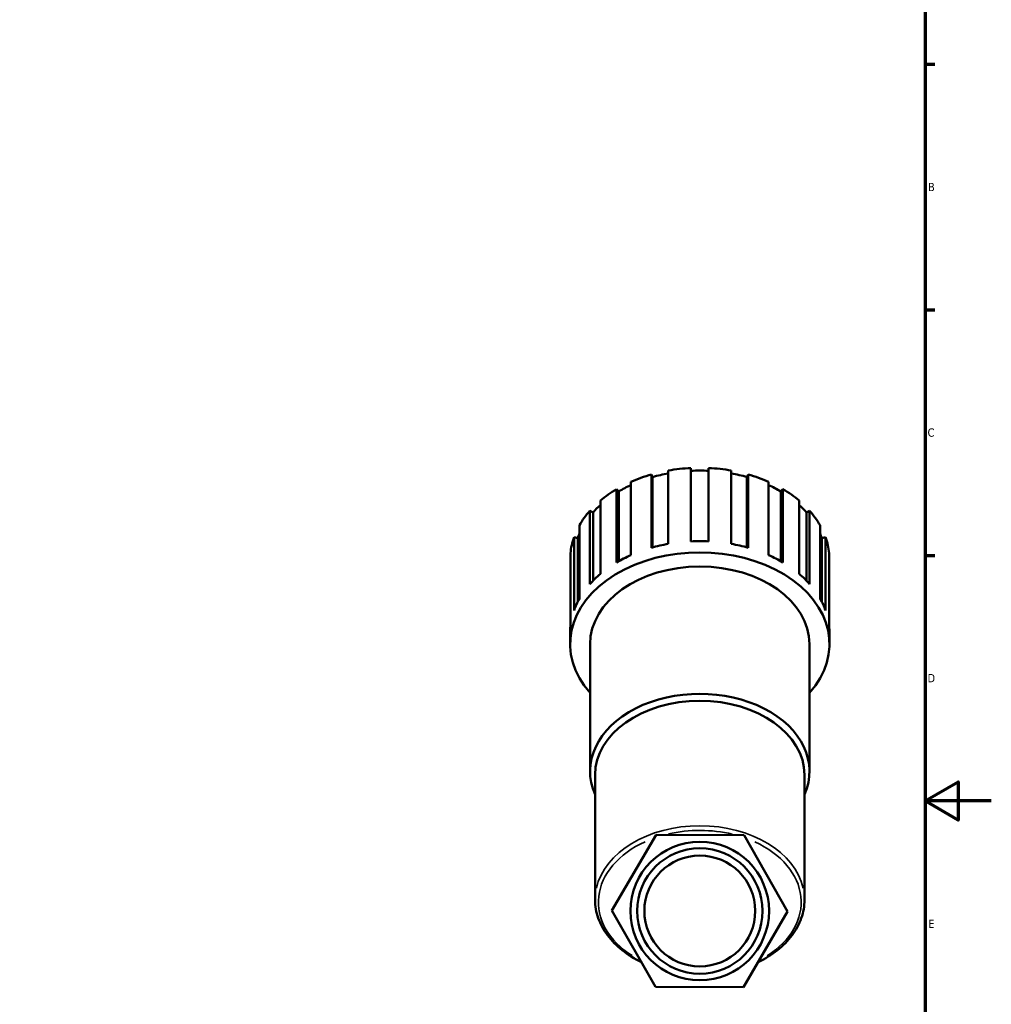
# Model space of a CAD drawing. Header units: millimetres. Extents: x 0 to 902, y 0 to 1066.
# Tile 4 of 7: x 547 to 841, y 236 to 533. Entities that reach past the tile are written whole.
import ezdxf

# ---------------------------------------------------------------- set-up
doc = ezdxf.new("R2010")
doc.units = ezdxf.units.MM
for name, color, linetype, lineweight in [('Border (ISO)', 7, 'Continuous', 70), ('Visible (ISO)', 7, 'Continuous', 50), ('Visible Narrow (ISO)', 7, 'Continuous', 35)]:
    doc.layers.add(name, color=color, linetype=linetype, lineweight=lineweight)
doc.styles.add('Note Text (ISO)', font='tahoma.ttf')

# ---------------------------------------------------------------- blocks, each defined once
blk = doc.blocks.new('Borders Default Border')
at = {"layer": 'Border (ISO)'}
for p, q in [((821, 519.75), (823.9, 519.75)), ((821, 445.5), (823.9, 445.5)), ((821, 371.25), (823.9, 371.25))]:
    blk.add_line(p, q, dxfattribs=at)
at = {"layer": 'Border (ISO)', "flags": 128}
for points in [[(20, 20), (20, 574), (821, 574), (821, 20), (20, 20)], [(841, 297), (821, 297), (831, 302.77), (831, 291.23), (821, 297)]]:
    blk.add_lwpolyline(points, dxfattribs=at)
at = {"layer": 'Border (ISO)', "color": 232, "true_color": 0xca0064, "char_height": 2.5, "attachment_point": 7, "style": 'Note Text (ISO)'}
for s, insert in [('B', (821.89, 481.37)), ('C', (821.73, 407.08)), ('D', (821.73, 332.88)), ('E', (821.94, 258.63))]:
    blk.add_mtext(s, dxfattribs=dict(at, insert=insert))

msp = doc.modelspace()

# ---------------------------------------------------------------- linework, layer by layer
at = {"layer": 'Visible (ISO)'}
for p, q in [((743.336, 396.894), (743.336, 374.722)), ((750.191, 375.49), (750.191, 397.662)), ((755.551, 397.662), (755.551, 375.49)), ((762.405, 374.722), (762.405, 396.894)), ((732.054, 393.495), (732.054, 371.323)), ((738.238, 395.723), (738.602, 394.93)), ((738.238, 373.551), (738.238, 395.723)), ((738.602, 394.93), (738.602, 373.653)), ((767.139, 394.93), (767.503, 395.723)), ((767.139, 394.93), (767.139, 373.653)), ((767.503, 395.723), (767.503, 373.551)), ((773.687, 371.323), (773.687, 393.495)), ((727.718, 391.267), (728.411, 390.593)), ((727.718, 369.095), (727.718, 391.267)), ((728.411, 390.593), (728.411, 369.496)), ((777.33, 390.593), (778.023, 391.267)), ((777.33, 390.593), (777.33, 369.496)), ((778.023, 391.267), (778.023, 369.095)), ((722.811, 387.797), (722.811, 365.625)), ((782.931, 365.625), (782.931, 387.797)), ((719.66, 384.731), (720.614, 384.241)), ((719.66, 362.559), (719.66, 384.731)), ((720.614, 384.241), (720.614, 363.583)), ((785.128, 384.241), (786.081, 384.731)), ((785.128, 384.241), (785.128, 363.583)), ((786.081, 384.731), (786.081, 362.559)), ((716.509, 380.358), (716.509, 358.186)), ((789.232, 358.186), (789.232, 380.358)), ((714.853, 376.754), (715.974, 376.496)), ((714.853, 354.582), (714.853, 376.754)), ((715.974, 376.496), (715.974, 357.191)), ((789.767, 376.496), (790.888, 376.754)), ((789.767, 376.496), (789.767, 357.191)), ((790.888, 376.754), (790.888, 354.582)), ((713.767, 371.907), (713.767, 349.735)), ((791.974, 349.735), (791.974, 371.907)), ((713.676, 344.428), (713.676, 347.84)), ((792.066, 344.428), (792.066, 347.84)), ((719.706, 305.951), (719.706, 344.428)), ((786.036, 305.951), (786.036, 344.428)), ((721.213, 267.114), (721.213, 304.885)), ((784.528, 267.114), (784.528, 304.885)), ((739.679, 286.777), (726.313, 263.828)), ((766.237, 286.676), (739.679, 286.777)), ((779.429, 263.625), (766.237, 286.676)), ((726.313, 263.828), (739.504, 240.777)), ((766.062, 240.676), (779.429, 263.625)), ((739.504, 240.777), (766.062, 240.676))]:
    msp.add_line(p, q, dxfattribs=at)
for radius in [20.955, 18.955, 16.764]:
    msp.add_circle((752.871, 263.727), radius, dxfattribs=at)
for centre, major_axis, start_param, end_param in [((752.871, 370.012), (38.019, 0), 1.8242904, 1.9555049), ((752.871, 370.012), (39.195, 0), 1.6392258, 1.8165261), ((752.871, 370.012), (38.019, 0), 1.500247, 1.6413456), ((752.871, 370.012), (39.195, 0), 1.3250665, 1.5023669), ((752.871, 370.012), (38.019, 0), 1.1860878, 1.3173022), ((752.871, 370.012), (39.195, 0), 1.9533851, 2.1306854), ((752.871, 370.012), (39.195, 0), 1.0109073, 1.1882076), ((752.871, 370.012), (39.195, 0), 2.2675443, 2.4448447), ((752.871, 370.012), (38.019, 0), 2.1501913, 2.2696642), ((752.871, 370.012), (38.019, 0), 0.8719285, 0.9914014), ((752.871, 370.012), (39.195, 0), 0.696748, 0.8740483), ((752.871, 370.012), (-39.195, 0), 5.7232962, 5.9005966), ((752.871, 370.012), (38.019, 0), 2.4826707, 2.5838234), ((752.871, 370.012), (38.019, 0), 0.5577692, 0.658922), ((752.871, 370.012), (39.195, 0), 0.3825887, 0.5598891), ((752.871, 370.012), (-39.195, 0), 6.0374555, 6.2147558), ((752.871, 370.012), (-38.019, 0), 5.9867817, 6.0395753), ((752.871, 347.84), (-39.195, 0), 4.6439595, 4.7808184), ((752.871, 370.012), (38.019, 0), 0.24361, 0.2964036), ((752.871, 370.012), (39.195, 0), 0.0684295, 0.2457298), ((752.871, 344.428), (-39.195, 0), 2.5795229, 6.8452551), ((752.871, 347.84), (-39.195, 0), 4.9581188, 5.0949777), ((752.871, 347.84), (-39.195, 0), 4.3298003, 4.4666592), ((752.871, 347.84), (-39.195, 0), 5.2722781, 5.409137), ((752.871, 347.84), (-39.195, 0), 4.015641, 4.1524999), ((752.871, 344.428), (-33.165, 0), 3.1415927, 6.2831853), ((752.871, 347.84), (-39.195, 0), 5.5864373, 5.7232962), ((752.871, 347.84), (-39.195, 0), 3.7014817, 3.8383406), ((752.871, 347.84), (-39.195, 0), 5.9005966, 6.0374555), ((752.871, 347.84), (39.195, 0), 0.2457298, 0.3825887), ((752.871, 347.84), (-39.195, 0), 6.2147558, 6.2831853), ((752.871, 347.84), (39.195, 0), 0, 0.0684295), ((752.871, 305.951), (-33.165, 0), 2.8389274, 6.5858506), ((752.871, 304.885), (-31.658, 0), 3.1415927, 6.2831853)]:
    msp.add_ellipse(centre, major_axis=major_axis, ratio=0.7071068, start_param=start_param, end_param=end_param, dxfattribs=at)
for points, knots in [([(735.21, 248.281), (735.208, 248.282), (735.206, 248.282), (733.085, 249.302), (731.136, 250.506), (727.692, 253.226), (726.197, 254.741), (723.755, 258.001), (722.81, 259.747), (721.538, 263.366), (721.213, 265.24), (721.213, 267.114)], [2.16752132, 2.16752132, 2.16752132, 2.16752132, 2.16773192, 2.16773192, 2.4111971, 2.4111971, 2.65466229, 2.65466229, 2.89812747, 2.89812747, 3.14159265, 3.14159265, 3.14159265, 3.14159265]), ([(784.528, 267.114), (784.528, 265.24), (784.203, 263.366), (782.932, 259.747), (781.986, 258.001), (779.545, 254.741), (778.05, 253.226), (774.605, 250.506), (772.656, 249.302), (770.516, 248.273), (770.496, 248.264), (770.476, 248.254)], [0, 0, 0, 0, 0.24346518, 0.24346518, 0.48693037, 0.48693037, 0.73039555, 0.73039555, 0.97386074, 0.97386074, 0.97620119, 0.97620119, 0.97620119, 0.97620119])]:
    msp.add_open_spline(points, degree=3, knots=knots, dxfattribs=at)
at = {"layer": 'Visible Narrow (ISO)'}
for centre, major_axis, start_param, end_param in [((752.871, 267.114), (31.658, 0), 0.1570796, 2.984513), ((752.871, 266.407), (30.657, 0), 1.2451226, 1.8856848), ((752.871, 266.407), (-30.657, 0), 5.2808624, 7.124545), ((752.871, 266.407), (30.658, 0), 5.4397105, 7.2807263)]:
    msp.add_ellipse(centre, major_axis=major_axis, ratio=0.7071068, start_param=start_param, end_param=end_param, dxfattribs=at)

# ---------------------------------------------------------------- block references
msp.add_blockref('Borders Default Border', (0, 0))

doc.saveas('drawing.dxf')
